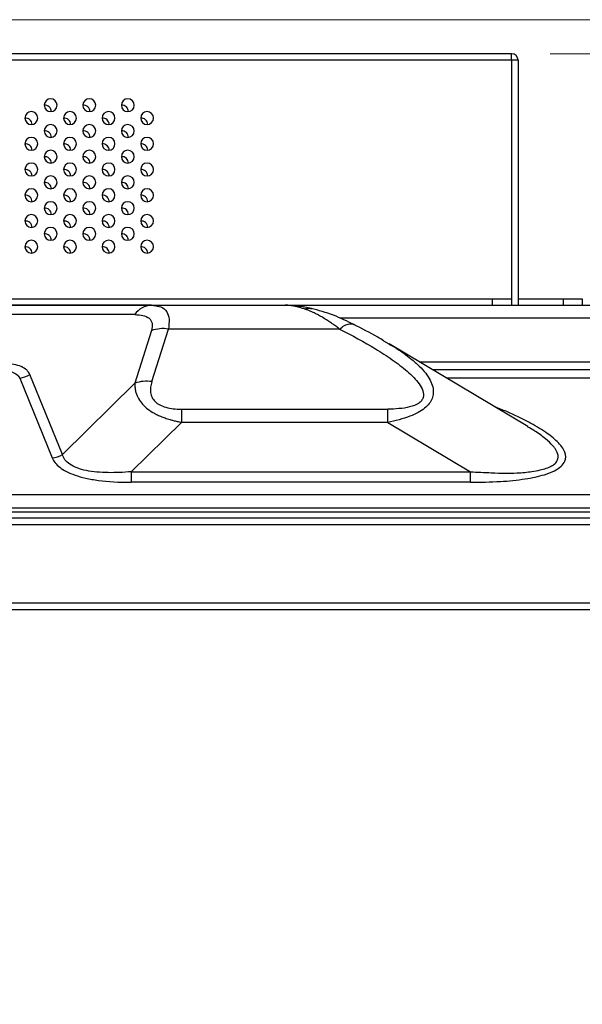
# Model space of a CAD drawing. Header units: millimetres. Extents: x 0 to 1118, y 0 to 864.
# Tile 44 of 256: x 468 to 483, y 643 to 668. Entities that reach past the tile are written whole.
import ezdxf

# ---------------------------------------------------------------- set-up
doc = ezdxf.new("R2010")
doc.units = ezdxf.units.MM
doc.styles.add('SLDTEXTSTYLE5', font='TXT', dxfattribs={"width": 0.75})
doc.dimstyles.new('SLDDIMSTYLE3', dxfattribs={"dimtxt": 4.7625, "dimasz": 3.556, "dimexe": 0, "dimexo": 0.0625, "dimgap": 1.190625, "dimtad": 1, "dimlfac": 6, "dimrnd": 1e-09, "dimzin": 4, "dimdsep": 46, "dimtxsty": 'SLDTEXTSTYLE5', "dimsah": 1, "dimcen": 0.09, "dimadec": 0, "dimazin": 1, "dimtfac": 1, "dimtofl": 0, "dimtmove": 0, "dimatfit": 3, "dimfxl": 1, "dimfrac": 2, "dimtolj": 1, "dimtzin": 12, "dimarcsym": 0})

# ---------------------------------------------------------------- blocks, each defined once
blk = doc.blocks.new('_D_19')
at = {"color": 7, "linetype": 'Continuous', "lineweight": 0}
for p, q in [((481.722, 667.134), (527.499, 667.134)), ((526.499, 667.134), (526.499, 652.734)), ((506.792, 652.734), (527.499, 652.734)), ((526.499, 652.734), (526.499, 577.297))]:
    blk.add_line(p, q, dxfattribs=at)
at = {"color": 7, "linetype": 'Continuous', "lineweight": 18}
for points in [[(526.499, 667.134), (526.118, 663.578), (526.88, 663.578)], [(526.499, 652.734), (526.88, 656.29), (526.118, 656.29)]]:
    blk.add_solid(points, dxfattribs=at)
at = {"color": 7, "linetype": 'Continuous', "lineweight": 18, "char_height": 4.7625, "attachment_point": 1, "rotation": 90, "style": 'SLDTEXTSTYLE5'}
for s, insert in [('(to Rear Cover)', (520.36, 593.128)), ('86.40', (520.36, 577.297))]:
    blk.add_mtext(s, dxfattribs=dict(at, insert=insert))
blk = doc.blocks.new('_D_20')
at = {"color": 7, "linetype": 'Continuous', "lineweight": 0}
for p, q in [((410.222, 668.018), (536.174, 668.018)), ((535.174, 668.018), (535.174, 652.734)), ((506.792, 652.734), (536.174, 652.734)), ((535.174, 652.734), (535.174, 565.948))]:
    blk.add_line(p, q, dxfattribs=at)
at = {"color": 7, "linetype": 'Continuous', "lineweight": 18}
for points in [[(535.174, 668.018), (534.793, 664.462), (535.555, 664.462)], [(535.174, 652.734), (535.555, 656.29), (534.793, 656.29)]]:
    blk.add_solid(points, dxfattribs=at)
at = {"color": 7, "linetype": 'Continuous', "lineweight": 18, "char_height": 4.7625, "attachment_point": 1, "rotation": 90, "style": 'SLDTEXTSTYLE5'}
for s, insert in [('(to Speaker Cover)', (529.035, 581.779)), ('91.70', (529.035, 565.948))]:
    blk.add_mtext(s, dxfattribs=dict(at, insert=insert))

msp = doc.modelspace()

# ---------------------------------------------------------------- linework, layer by layer
at = {"color": 7, "linetype": 'Continuous', "lineweight": 25}
for p, q in [((480.7218, 667.1344), (409.4385, 667.1344)), ((480.7218, 666.9677), (480.7218, 667.1344)), ((480.7218, 666.9677), (409.4385, 666.9677)), ((480.8885, 666.9677), (480.7218, 666.9677)), ((480.7218, 666.9677), (480.7218, 660.7844)), ((480.8885, 666.9677), (480.8885, 660.7844)), ((421.7717, 660.7844), (480.2218, 660.7844)), ((480.2218, 660.7844), (480.2218, 660.6177)), ((480.2218, 660.7844), (480.7218, 660.7844)), ((480.7218, 660.7844), (480.7218, 660.6177)), ((480.8885, 660.7844), (480.8885, 660.6177)), ((480.8885, 660.7844), (482.0551, 660.7844)), ((482.0551, 660.7844), (482.0551, 660.6177)), ((482.0551, 660.7844), (482.5551, 660.7844)), ((482.5551, 660.7844), (482.5551, 660.6177)), ((471.3892, 660.6177), (439.4355, 660.6177)), ((446.8385, 660.6177), (471.3608, 660.6177)), ((471.4498, 660.6121), (471.3228, 660.6139)), ((471.3892, 660.6177), (471.4501, 660.6066)), ((471.3892, 660.6177), (474.8514, 660.6177)), ((471.4201, 660.6177), (480.6218, 660.6177)), ((474.8514, 660.6177), (489.9218, 660.6177)), ((470.9513, 660.3736), (461.6887, 660.3736)), ((471.385, 659.9626), (470.9566, 658.5983)), ((471.3945, 658.6369), (471.8229, 660.0012)), ((476.2594, 660.0012), (471.8229, 660.0012)), ((477.4033, 659.6972), (477.5415, 659.6156)), ((481.139, 657.4719), (477.5442, 659.6201)), ((478.6639, 658.951), (494.0384, 658.951)), ((467.9683, 658.7303), (468.8138, 656.6601)), ((469.0765, 656.7513), (468.231, 658.8216)), ((470.9566, 658.5983), (469.0765, 656.7513)), ((472.1656, 657.9255), (472.1656, 657.5827)), ((472.1656, 657.9255), (477.5109, 657.9255)), ((477.5109, 657.5827), (477.5109, 657.9255)), ((470.8619, 656.302), (472.1656, 657.5827)), ((477.5109, 657.5827), (472.1656, 657.5827)), ((477.5109, 657.5827), (479.654, 656.302)), ((470.8619, 656.302), (470.8619, 656.0282)), ((470.8619, 656.302), (479.654, 656.302)), ((479.654, 656.0282), (479.654, 656.302)), ((479.654, 656.0282), (470.8619, 656.0282)), ((154.4555, 655.7145), (487.6548, 655.7145)), ((487.6548, 655.3565), (154.4635, 655.3565)), ((501.5925, 655.101), (140.5178, 655.101)), ((154.5101, 655.2674), (487.6004, 655.2673)), ((140.5178, 654.9344), (501.5925, 654.9344)), ((138.6511, 652.901), (503.4591, 652.901)), ((138.6511, 652.7344), (503.4591, 652.7344))]:
    msp.add_line(p, q, dxfattribs=at)
at = {"color": 8, "linetype": 'Continuous', "lineweight": 25}
for p, q in [((489.9218, 660.2844), (476.2648, 660.2844)), ((478.3292, 659.151), (489.9218, 659.151)), ((495.0641, 658.7303), (479.0332, 658.7303))]:
    msp.add_line(p, q, dxfattribs=at)
at = {"color": 7, "linetype": 'Continuous', "lineweight": 25}
for centre, radius, start, end in [((480.7218, 666.9677), 0.1667, 0, 90), ((468.7718, 665.801), 0.1667, 0, 180), ((468.7718, 665.801), 0.1667, 180, 0), ((468.6218, 665.6344), 0.1667, 0, 95.73845), ((469.7718, 665.801), 0.1667, 0, 180), ((469.7718, 665.801), 0.1667, 180, 0), ((469.6218, 665.6344), 0.1667, 0, 95.73845), ((470.7718, 665.801), 0.1667, 0, 180), ((470.7718, 665.801), 0.1667, 180, 0), ((470.6218, 665.6344), 0.1667, 0, 95.73845), ((468.2718, 665.4677), 0.1667, 0, 180), ((469.2718, 665.4677), 0.1667, 0, 180), ((470.2718, 665.4677), 0.1667, 0, 180), ((471.2718, 665.4677), 0.1667, 0, 180), ((468.2718, 665.4677), 0.1667, 180, 0), ((468.1218, 665.301), 0.1667, 0, 95.73845), ((468.7718, 665.1344), 0.1667, 0, 180), ((469.2718, 665.4677), 0.1667, 180, 0), ((469.1218, 665.301), 0.1667, 0, 95.73845), ((469.7718, 665.1344), 0.1667, 0, 180), ((470.2718, 665.4677), 0.1667, 180, 0), ((470.1218, 665.301), 0.1667, 0, 95.73845), ((470.7718, 665.1344), 0.1667, 0, 180), ((471.2718, 665.4677), 0.1667, 180, 0), ((471.1218, 665.301), 0.1667, 0, 95.73845), ((468.7718, 665.1344), 0.1667, 180, 0), ((468.6218, 664.9677), 0.1667, 0, 95.73845), ((469.7718, 665.1344), 0.1667, 180, 0), ((469.6218, 664.9677), 0.1667, 0, 95.73845), ((470.7718, 665.1344), 0.1667, 180, 0), ((470.6218, 664.9677), 0.1667, 0, 95.73845), ((468.2718, 664.801), 0.1667, 0, 180), ((468.2718, 664.801), 0.1667, 180, 0), ((468.1218, 664.6344), 0.1667, 0, 95.73845), ((469.2718, 664.801), 0.1667, 0, 180), ((469.2718, 664.801), 0.1667, 180, 0), ((469.1218, 664.6344), 0.1667, 0, 95.73845), ((470.2718, 664.801), 0.1667, 0, 180), ((470.2718, 664.801), 0.1667, 180, 0), ((470.1218, 664.6344), 0.1667, 0, 95.73845), ((471.2718, 664.801), 0.1667, 0, 180), ((471.2718, 664.801), 0.1667, 180, 0), ((471.1218, 664.6344), 0.1667, 0, 95.73845), ((468.7718, 664.4677), 0.1667, 0, 180), ((469.7718, 664.4677), 0.1667, 0, 180), ((470.7718, 664.4677), 0.1667, 0, 180), ((468.2718, 664.1344), 0.1667, 0, 180), ((468.7718, 664.4677), 0.1667, 180, 0), ((468.6218, 664.301), 0.1667, 0, 95.73845), ((469.2718, 664.1344), 0.1667, 0, 180), ((469.7718, 664.4677), 0.1667, 180, 0), ((469.6218, 664.301), 0.1667, 0, 95.73845), ((470.2718, 664.1344), 0.1667, 0, 180), ((470.7718, 664.4677), 0.1667, 180, 0), ((470.6218, 664.301), 0.1667, 0, 95.73845), ((471.2718, 664.1344), 0.1667, 0, 180), ((468.2718, 664.1344), 0.1667, 180, 0), ((468.1218, 663.9677), 0.1667, 0, 95.73845), ((468.7718, 663.801), 0.1667, 0, 180), ((469.2718, 664.1344), 0.1667, 180, 0), ((469.1218, 663.9677), 0.1667, 0, 95.73845), ((469.7718, 663.801), 0.1667, 0, 180), ((470.2718, 664.1344), 0.1667, 180, 0), ((470.1218, 663.9677), 0.1667, 0, 95.73845), ((470.7718, 663.801), 0.1667, 0, 180), ((471.2718, 664.1344), 0.1667, 180, 0), ((471.1218, 663.9677), 0.1667, 0, 95.73845), ((468.7718, 663.801), 0.1667, 180, 0), ((468.6218, 663.6344), 0.1667, 0, 95.73845), ((469.7718, 663.801), 0.1667, 180, 0), ((469.6218, 663.6344), 0.1667, 0, 95.73845), ((470.7718, 663.801), 0.1667, 180, 0), ((470.6218, 663.6344), 0.1667, 0, 95.73845), ((468.2718, 663.4677), 0.1667, 0, 180), ((468.2718, 663.4677), 0.1667, 180, 0), ((468.1218, 663.301), 0.1667, 0, 95.73845), ((469.2718, 663.4677), 0.1667, 0, 180), ((469.2718, 663.4677), 0.1667, 180, 0), ((469.1218, 663.301), 0.1667, 0, 95.73845), ((470.2718, 663.4677), 0.1667, 0, 180), ((470.2718, 663.4677), 0.1667, 180, 0), ((470.1218, 663.301), 0.1667, 0, 95.73845), ((471.2718, 663.4677), 0.1667, 0, 180), ((471.2718, 663.4677), 0.1667, 180, 0), ((471.1218, 663.301), 0.1667, 0, 95.73845), ((468.7718, 663.1344), 0.1667, 0, 180), ((469.7718, 663.1344), 0.1667, 0, 180), ((470.7718, 663.1344), 0.1667, 0, 180), ((468.2718, 662.801), 0.1667, 0, 180), ((468.7718, 663.1344), 0.1667, 180, 0), ((468.6218, 662.9677), 0.1667, 0, 95.73845), ((469.2718, 662.801), 0.1667, 0, 180), ((469.7718, 663.1344), 0.1667, 180, 0), ((469.6218, 662.9677), 0.1667, 0, 95.73845), ((470.2718, 662.801), 0.1667, 0, 180), ((470.7718, 663.1344), 0.1667, 180, 0), ((470.6218, 662.9677), 0.1667, 0, 95.73845), ((471.2718, 662.801), 0.1667, 0, 180), ((468.2718, 662.801), 0.1667, 180, 0), ((468.1218, 662.6344), 0.1667, 0, 95.73845), ((469.2718, 662.801), 0.1667, 180, 0), ((469.1218, 662.6344), 0.1667, 0, 95.73845), ((470.2718, 662.801), 0.1667, 180, 0), ((470.1218, 662.6344), 0.1667, 0, 95.73845), ((471.2718, 662.801), 0.1667, 180, 0), ((471.1218, 662.6344), 0.1667, 0, 95.73845), ((468.7718, 662.4677), 0.1667, 0, 180), ((468.7718, 662.4677), 0.1667, 180, 0), ((468.6218, 662.301), 0.1667, 0, 95.73845), ((469.7718, 662.4677), 0.1667, 0, 180), ((469.7718, 662.4677), 0.1667, 180, 0), ((469.6218, 662.301), 0.1667, 0, 95.73845), ((470.7718, 662.4677), 0.1667, 0, 180), ((470.7718, 662.4677), 0.1667, 180, 0), ((470.6218, 662.301), 0.1667, 0, 95.73845), ((468.2718, 662.1344), 0.1667, 0, 180), ((469.2718, 662.1344), 0.1667, 0, 180), ((470.2718, 662.1344), 0.1667, 0, 180), ((471.2718, 662.1344), 0.1667, 0, 180), ((468.2718, 662.1344), 0.1667, 180, 0), ((468.1218, 661.9677), 0.1667, 0, 95.73845), ((469.2718, 662.1344), 0.1667, 180, 0), ((469.1218, 661.9677), 0.1667, 0, 95.73845), ((470.2718, 662.1344), 0.1667, 180, 0), ((470.1218, 661.9677), 0.1667, 0, 95.73845), ((471.2718, 662.1344), 0.1667, 180, 0), ((471.1218, 661.9677), 0.1667, 0, 95.73845), ((471.4109, 660.0639), 0.5542, 92.24346, 146.0253), ((471.6844, 659.069), 0.9424, 81.54613, 108.52115), ((467.919, 659.2961), 0.5679, 274.97966, 303.32948), ((471.2559, 657.7047), 0.9424, 81.54613, 108.52115), ((468.7645, 657.2258), 0.5679, 274.97966, 303.3295)]:
    msp.add_arc(centre, radius, start, end, dxfattribs=at)
at = {"color": 8, "linetype": 'Continuous', "lineweight": 25}
for points, knots in [([(471.4501, 660.6066), (471.5136, 660.6001), (471.6546, 660.5857), (471.789, 660.4645), (471.8595, 660.2709), (471.8351, 660.0908), (471.8229, 660.0012)], [0, 0, 0, 0, 0.2257507, 0.501589, 0.7521215, 1, 1, 1, 1]), ([(475.3518, 660.5209), (475.3947, 660.5331), (475.457, 660.5506), (475.5137, 660.5326), (475.5312, 660.527)], [0, 0, 0, 0, 0.690937, 1, 1, 1, 1]), ([(476.2594, 660.0012), (476.304, 660.0353), (476.3949, 660.1047), (476.5196, 660.1402), (476.6013, 660.1429), (476.6301, 660.1183), (476.6319, 660.1167)], [0, 0, 0, 0, 0.3180578, 0.6478309, 0.9776041, 1, 1, 1, 1]), ([(477.5415, 659.6156), (477.6092, 659.5767), (477.8147, 659.4586), (478.0782, 659.2654), (478.3265, 659.0487), (478.4953, 658.862), (478.6144, 658.6824), (478.6825, 658.5112), (478.7002, 658.3502), (478.6693, 658.2022), (478.5916, 658.0669), (478.4688, 657.9432), (478.2989, 657.8313), (477.9887, 657.6885), (477.7089, 657.6266), (477.5109, 657.5827)], [0, 0, 0, 0, 0.0691286, 0.2097528, 0.3044829, 0.3889088, 0.4654106, 0.5341433, 0.59415, 0.6489806, 0.6989381, 0.7485845, 0.8020414, 0.859887, 1, 1, 1, 1]), ([(479.654, 656.0282), (479.9145, 656.0318), (480.3948, 656.0385), (481.0467, 656.103), (481.5241, 656.2013), (481.8339, 656.3196), (482.0163, 656.4399), (482.137, 656.6033), (482.1244, 656.8296), (481.9245, 657.0849), (481.5929, 657.3435), (481.1496, 657.6018), (480.698, 657.8227), (480.3786, 657.9488), (480.2678, 657.9925)], [0, 0, 0, 0, 0.116855, 0.2154178, 0.2977067, 0.3492453, 0.3949064, 0.4397712, 0.5167079, 0.6120729, 0.7035973, 0.8104301, 0.9342721, 1, 1, 1, 1]), ([(479.654, 656.302), (479.8347, 656.2926), (480.1377, 656.2769), (480.5399, 656.2625), (480.8293, 656.27), (481.0586, 656.2836), (481.262, 656.308), (481.5071, 656.3562), (481.7268, 656.4204), (481.8555, 656.5172), (481.9324, 656.6247), (481.9358, 656.7349), (481.8908, 656.8374), (481.8496, 656.9032), (481.7632, 657.0121), (481.5952, 657.1675), (481.3691, 657.3335), (481.1982, 657.433), (481.1345, 657.4701)], [0, 0, 0, 0, 0.1187673, 0.1991728, 0.2645894, 0.3107809, 0.3536771, 0.4051904, 0.4903823, 0.5278296, 0.5666007, 0.648856, 0.6771418, 0.7070431, 0.7398325, 0.830961, 0.9369509, 1, 1, 1, 1])]:
    msp.add_open_spline(points, degree=3, knots=knots, dxfattribs=at)
at = {"color": 7, "linetype": 'Continuous', "lineweight": 25}
for points, knots in [([(475.3518, 660.5209), (475.3353, 660.5263), (475.3027, 660.537), (475.255, 660.5514), (475.2085, 660.5643), (475.1635, 660.5758), (475.1197, 660.5859), (475.0774, 660.5945), (475.0363, 660.6017), (474.9967, 660.6076), (474.9583, 660.6122), (474.9214, 660.6154), (474.8857, 660.6173), (474.8628, 660.6176), (474.8514, 660.6177)], [0, 0, 0, 0, 0.0904166, 0.1795072, 0.267282, 0.3537519, 0.438928, 0.5228222, 0.6054469, 0.6868148, 0.7669396, 0.8458354, 0.923517, 1, 1, 1, 1]), ([(475.5328, 660.5333), (475.418, 660.5566), (475.184, 660.6042), (474.9691, 660.6131), (474.8597, 660.6176)], [0, 0, 0, 0, 0.4902976, 1, 1, 1, 1]), ([(476.2594, 660.0012), (476.2431, 660.0137), (476.2108, 660.0384), (476.1632, 660.0738), (476.1171, 660.1074), (476.0724, 660.1391), (476.0075, 660.184), (475.9173, 660.2437), (475.8044, 660.3129), (475.7082, 660.3664), (475.6332, 660.4045), (475.5707, 660.4344), (475.5019, 660.4647), (475.4269, 660.4948), (475.3768, 660.5122), (475.3518, 660.5209)], [0, 0, 0, 0, 0.0531574, 0.1048567, 0.1550981, 0.2038817, 0.2512078, 0.3680172, 0.5012528, 0.6259823, 0.6884119, 0.7506828, 0.8337737, 0.9168795, 1, 1, 1, 1]), ([(476.6389, 660.1153), (476.4603, 660.2023), (476.0909, 660.3823), (475.7182, 660.4829), (475.5257, 660.5349)], [0, 0, 0, 0, 0.4833579, 1, 1, 1, 1]), ([(470.9513, 660.3736), (471.0283, 660.3736), (471.0999, 660.3671), (471.2257, 660.3371), (471.2799, 660.3137), (471.3623, 660.2465), (471.3902, 660.2027), (471.4126, 660.0955), (471.4068, 660.0321), (471.385, 659.9626)], [0, 0, 0, 0, 0.25, 0.25, 0.5, 0.5, 0.75, 0.75, 1, 1, 1, 1]), ([(476.2594, 660.0012), (476.5824, 659.8378), (476.8964, 659.6671), (477.3424, 659.3959), (477.4868, 659.3029), (477.7626, 659.1102), (477.8942, 659.0106), (478.0739, 658.8543), (478.1308, 658.8011), (478.2355, 658.6919), (478.2834, 658.6359), (478.3644, 658.5211), (478.3976, 658.4621), (478.4372, 658.3426), (478.4432, 658.2818), (478.4175, 658.1963), (478.4031, 658.1688), (478.3624, 658.118), (478.3362, 658.0947), (478.2433, 658.0328), (478.1632, 658.0025), (477.99, 657.9591), (477.8968, 657.9456), (477.7064, 657.9288), (477.6089, 657.9255), (477.5109, 657.9255)], [0, 0, 0, 0, 0.25, 0.25, 0.375, 0.375, 0.5, 0.5, 0.5625, 0.5625, 0.625, 0.625, 0.6875, 0.6875, 0.75, 0.75, 0.78125, 0.78125, 0.8125, 0.8125, 0.875, 0.875, 0.9375, 0.9375, 1, 1, 1, 1]), ([(477.4034, 659.6973), (477.353, 659.7281), (477.1071, 659.8779), (476.8429, 660.0119), (476.6328, 660.1183)], [0, 0, 0, 0, 0.2051161, 1, 1, 1, 1]), ([(467.3116, 658.951), (467.3871, 658.951), (467.4597, 658.9477), (467.5965, 658.9326), (467.6606, 658.9208), (467.7766, 658.8867), (467.8283, 658.8644), (467.9136, 658.8071), (467.947, 658.772), (467.9683, 658.7303)], [0, 0, 0, 0, 0.25, 0.25, 0.5, 0.5, 0.75, 0.75, 1, 1, 1, 1]), ([(468.231, 658.8216), (468.213, 658.8659), (468.1861, 658.9051), (468.113, 658.9735), (468.0665, 659.0027), (467.9549, 659.0501), (467.8902, 659.0681), (467.7449, 659.0917), (467.664, 659.0975), (467.5743, 659.0975)], [0, 0, 0, 0, 0.25, 0.25, 0.5, 0.5, 0.75, 0.75, 1, 1, 1, 1]), ([(471.3945, 658.6369), (471.3787, 658.5866), (471.3677, 658.5383), (471.3566, 658.4448), (471.3564, 658.3993), (471.3684, 658.3112), (471.3806, 658.2688), (471.4188, 658.1898), (471.4449, 658.1533), (471.5116, 658.0877), (471.5522, 658.0586), (471.6475, 658.0089), (471.7019, 657.9884), (471.8201, 657.9559), (471.8834, 657.9442), (472.0178, 657.929), (472.0892, 657.9255), (472.1656, 657.9255)], [0, 0, 0, 0, 0.125, 0.125, 0.25, 0.25, 0.375, 0.375, 0.5, 0.5, 0.625, 0.625, 0.75, 0.75, 0.875, 0.875, 1, 1, 1, 1]), ([(470.9566, 658.5983), (470.9561, 658.5875), (470.955, 658.5658), (470.9552, 658.533), (470.9569, 658.4962), (470.9611, 658.454), (470.9713, 658.3916), (470.9914, 658.3178), (471.0367, 658.2093), (471.1154, 658.0862), (471.2494, 657.9523), (471.3889, 657.8553), (471.5164, 657.7864), (471.6221, 657.7381), (471.7404, 657.6924), (471.8507, 657.6571), (471.9556, 657.6283), (472.0541, 657.6044), (472.1266, 657.5903), (472.1656, 657.5827)], [0, 0, 0, 0, 0.0257284, 0.0515687, 0.0775275, 0.1124476, 0.1506538, 0.2233534, 0.2848346, 0.4049632, 0.5159315, 0.6241213, 0.6789427, 0.7367468, 0.7950764, 0.8604928, 0.8991366, 0.9457186, 1, 1, 1, 1]), ([(468.8138, 656.6601), (468.831, 656.6178), (468.8788, 656.5353), (468.9976, 656.4167), (469.1696, 656.307), (469.3969, 656.2112), (469.6743, 656.1339), (469.8952, 656.0948), (470.257, 656.0465), (470.5391, 656.0282), (470.8619, 656.0282)], [0, 0, 0, 0, 0.125, 0.25, 0.375, 0.5, 0.625, 0.75, 0.75, 1, 1, 1, 1]), ([(470.8619, 656.302), (470.6594, 656.2846), (470.4567, 656.2753), (470.1611, 656.2803), (470.064, 656.2851), (469.8757, 656.3027), (469.7845, 656.3155), (469.6127, 656.3504), (469.5322, 656.3726), (469.3876, 656.4268), (469.3237, 656.4588), (469.217, 656.5314), (469.1742, 656.5718), (469.1101, 656.6581), (469.0887, 656.7041), (469.0765, 656.7513)], [0, 0, 0, 0, 0.25, 0.25, 0.375, 0.375, 0.5, 0.5, 0.625, 0.625, 0.75, 0.75, 0.875, 0.875, 1, 1, 1, 1])]:
    msp.add_open_spline(points, degree=3, knots=knots, dxfattribs=at)

# ---------------------------------------------------------------- dimensions: what is measured, and where the dimension line sits
at = {"color": 7, "linetype": 'Continuous', "lineweight": 18}
for base, p1, text, picture, middle in [((535.1743, 652.7344), (409.2218, 668.0177), '<>(to Speaker Cover)', '_D_20', (535.1743, 603.1481)), ((526.4988, 652.7344), (480.7218, 667.1344), '<>(to Rear Cover)', '_D_19', (526.4988, 609.0206))]:
    dim = msp.add_linear_dim(base=base, p1=p1, p2=(505.7925, 652.7344), angle=90, text=text, dimstyle='SLDDIMSTYLE3', dxfattribs=at)
    dim.commit()
    dim.dimension.update_dxf_attribs({"geometry": picture, "text_midpoint": middle, "dimtype": 160})

doc.saveas('drawing.dxf')
